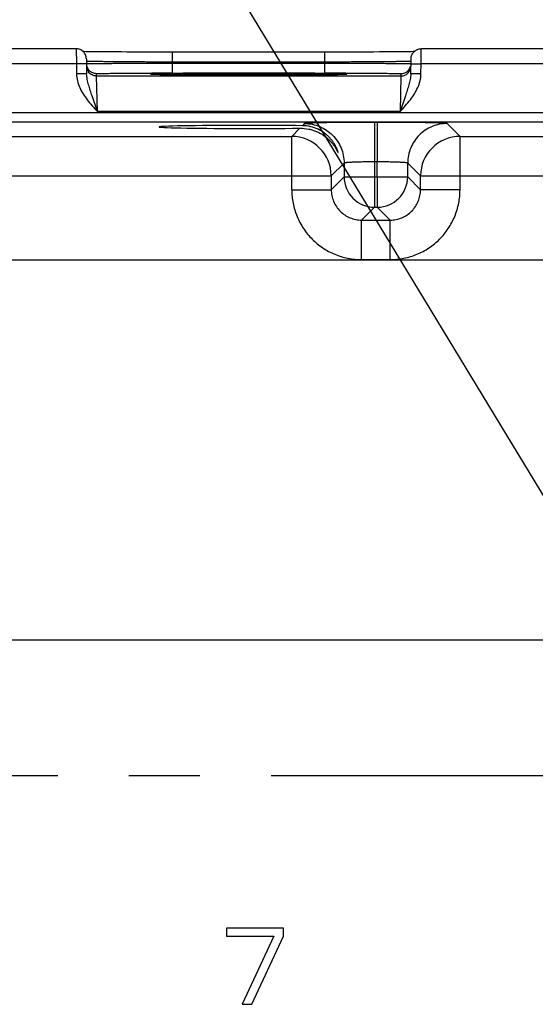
# Model space of a CAD drawing. Header units: inches. Extents: x 0 to 34, y 0 to 22.
# Tile 39 of 51: x 15.9 to 16.9, y 14.1 to 16. Entities that reach past the tile are written whole.
import ezdxf

# ---------------------------------------------------------------- set-up
doc = ezdxf.new("R2010")
doc.units = ezdxf.units.IN
doc.header["$LTSCALE"] = 1.87
doc.header["$MEASUREMENT"] = 0
doc.linetypes.add('CENTER', pattern=[0.6, 0.375, -0.075, 0.075, -0.075])
doc.layers.get('0').update_dxf_attribs({"linetype": 'CONTINUOUS'})
for name, color, linetype in [('02___PRT_ALL_AXES', 7, 'CONTINUOUS'), ('DETAIL', 7, 'CONTINUOUS'), ('DIMENSIONS', 7, 'CONTINUOUS')]:
    doc.layers.add(name, color=color, linetype=linetype)
doc.styles.get("Standard").update_dxf_attribs({"font": 'txt', "width": 0.8})
doc.dimstyles.new('DIMSTYLE_1', dxfattribs={"dimtxt": 0.125, "dimasz": 0.18, "dimexe": 0.18, "dimexo": 0.0625, "dimgap": 0.09, "dimtad": 0, "dimtih": 1, "dimtoh": 1, "dimdec": 3, "dimzin": 4, "dimdsep": 46, "dimtxsty": 'STANDARD', "dimblk": '_FILLED', "dimblk1": '_FILLED', "dimblk2": '_FILLED', "dimcen": 0.09, "dimadec": 0, "dimazin": 0, "dimtp": 0.001, "dimtm": 0.001, "dimtfac": 1, "dimtdec": 3, "dimtofl": 0, "dimtmove": 0, "dimatfit": 3, "dimldrblk": '_FILLED', "dimfxl": 1, "dimtolj": 1, "dimtzin": 4, "dimarcsym": 0})
doc.dimstyles.get("Standard").update_dxf_attribs({"dimtxt": 0.125, "dimasz": 0.18, "dimexe": 0.18, "dimexo": 0.0625, "dimgap": 0.09, "dimtad": 0, "dimtih": 1, "dimtoh": 1, "dimdec": 3, "dimzin": 4, "dimdsep": 46, "dimtxsty": 'STANDARD', "dimblk": '_FILLED', "dimblk1": '_FILLED', "dimblk2": '_FILLED', "dimcen": 0.09, "dimadec": 0, "dimazin": 0, "dimtol": 1, "dimtp": 0.01, "dimtm": 0.01, "dimtfac": 1, "dimtdec": 3, "dimtofl": 0, "dimtmove": 0, "dimatfit": 3, "dimldrblk": '_FILLED', "dimfxl": 1, "dimtolj": 1, "dimtzin": 4, "dimarcsym": 0})

# ---------------------------------------------------------------- blocks, each defined once
blk = doc.blocks.new('*D3')
at = {"layer": 'DIMENSIONS', "color": 2, "linetype": 'CONTINUOUS'}
blk.add_line((17.2453, 14.8535), (17.2453, 16.6435), dxfattribs=at)
at = {"layer": 'DIMENSIONS', "color": 2, "linetype": 'CONTINUOUS', "insert": (17.1828, 16.706), "char_height": 0.125, "width": 1.425, "attachment_point": 1, "rotation": 90, "line_spacing_factor": 0.9}
blk.add_mtext('9.665{\\Ftxt.shx;\\W1.000000;\\H0.125000; }[245.49]', dxfattribs=at)
blk = doc.blocks.new('_FILLED')
at = {"color": 0, "linetype": 'BYBLOCK'}
blk.add_solid([(0, 0), (-1, 0.174), (-1, -0.174)], dxfattribs=at)
blk = doc.blocks.new('*D4')
at = {"layer": 'DIMENSIONS', "color": 2, "linetype": 'CONTINUOUS'}
blk.add_line((18.1305, 15.0809), (18.1305, 16.6435), dxfattribs=at)
at = {"layer": 'DIMENSIONS', "color": 2, "linetype": 'CONTINUOUS', "insert": (18.068, 16.706), "char_height": 0.125, "width": 1.525, "attachment_point": 1, "rotation": 90, "line_spacing_factor": 0.9}
blk.add_mtext('10.550{\\Ftxt.shx;\\W1.000000;\\H0.125000; }[267.97]', dxfattribs=at)

msp = doc.modelspace()

# ---------------------------------------------------------------- linework, layer by layer
at = {"color": 7, "linetype": 'CONTINUOUS'}
for p, q in [((15.9708, 15.9713), (15.7218, 15.9713)), ((15.9708, 15.9713), (15.971, 15.9413)), ((15.9946, 15.9655), (15.9901, 15.9655)), ((15.9997, 15.9654), (15.9946, 15.9655)), ((16.0053, 15.9653), (15.9997, 15.9654)), ((16.0115, 15.9652), (16.0053, 15.9653)), ((16.0183, 15.9652), (16.0115, 15.9652)), ((16.0257, 15.9651), (16.0183, 15.9652)), ((16.0336, 15.965), (16.0257, 15.9651)), ((16.0421, 15.965), (16.0336, 15.965)), ((16.0512, 15.9649), (16.0421, 15.965)), ((16.0608, 15.9649), (16.0512, 15.9649)), ((16.0709, 15.9648), (16.0608, 15.9649)), ((16.0816, 15.9648), (16.0709, 15.9648)), ((16.0927, 15.9647), (16.0816, 15.9648)), ((16.1043, 15.9647), (16.0927, 15.9647)), ((16.1163, 15.9647), (16.1043, 15.9647)), ((16.1287, 15.9646), (16.1163, 15.9647)), ((16.1415, 15.9646), (16.1287, 15.9646)), ((16.1545, 15.9646), (16.1415, 15.9646)), ((16.4617, 15.9646), (16.1545, 15.9646)), ((16.1609, 15.945), (16.1609, 15.9646)), ((16.4718, 15.9646), (16.4617, 15.9646)), ((16.4617, 15.945), (16.4617, 15.9646)), ((16.4877, 15.9646), (16.4718, 15.9646)), ((16.5031, 15.9646), (16.4877, 15.9646)), ((16.5178, 15.9647), (16.5031, 15.9646)), ((16.5319, 15.9647), (16.5178, 15.9647)), ((16.5453, 15.9648), (16.5319, 15.9647)), ((16.5578, 15.9648), (16.5453, 15.9648)), ((16.5694, 15.9649), (16.5578, 15.9648)), ((16.5802, 15.965), (16.5694, 15.9649)), ((16.59, 15.965), (16.5802, 15.965)), ((16.599, 15.9651), (16.59, 15.965)), ((16.6071, 15.9652), (16.599, 15.9651)), ((16.6144, 15.9653), (16.6071, 15.9652)), ((16.6208, 15.9654), (16.6144, 15.9653)), ((16.6264, 15.9654), (16.6208, 15.9654)), ((16.6314, 15.9655), (16.6264, 15.9654)), ((16.6356, 15.9656), (16.6314, 15.9655)), ((16.6382, 15.9657), (16.6356, 15.9656)), ((16.6516, 15.9413), (16.6518, 15.9713)), ((16.9008, 15.9713), (16.6518, 15.9713)), ((15.971, 15.9413), (15.7216, 15.9413)), ((15.991, 15.9416), (15.971, 15.9413)), ((15.971, 15.9413), (15.9713, 15.9215)), ((15.9908, 15.9516), (15.9913, 15.9219)), ((15.9911, 15.9465), (15.9909, 15.9466)), ((16.4617, 15.945), (16.1609, 15.945)), ((16.1609, 15.945), (16.1609, 15.943)), ((16.1609, 15.943), (16.4617, 15.943)), ((16.1609, 15.9234), (16.1609, 15.943)), ((16.4617, 15.945), (16.4617, 15.943)), ((16.4617, 15.9234), (16.4617, 15.943)), ((16.6317, 15.9466), (16.63, 15.9464)), ((16.6313, 15.9219), (16.6318, 15.9516)), ((16.6316, 15.9416), (16.6516, 15.9413)), ((16.6513, 15.9215), (16.6516, 15.9413)), ((16.901, 15.9413), (16.6516, 15.9413)), ((15.9913, 15.9219), (15.9713, 15.9215)), ((16.0111, 15.9174), (16.011, 15.9221)), ((16.121, 15.9212), (16.1274, 15.921)), ((16.1295, 15.921), (16.1267, 15.921)), ((16.1329, 15.9209), (16.1295, 15.921)), ((16.1369, 15.9208), (16.1329, 15.9209)), ((16.1414, 15.9207), (16.1369, 15.9208)), ((16.1464, 15.9206), (16.1414, 15.9207)), ((16.1521, 15.9206), (16.1464, 15.9206)), ((16.1584, 15.9205), (16.1521, 15.9206)), ((16.1654, 15.9204), (16.1584, 15.9205)), ((16.1609, 15.9234), (16.4617, 15.9234)), ((16.4612, 15.9205), (16.4542, 15.9204)), ((16.4676, 15.9205), (16.4612, 15.9205)), ((16.4735, 15.9206), (16.4676, 15.9205)), ((16.4787, 15.9207), (16.4735, 15.9206)), ((16.4834, 15.9208), (16.4787, 15.9207)), ((16.4875, 15.9208), (16.4834, 15.9208)), ((16.4911, 15.9209), (16.4875, 15.9208)), ((16.4942, 15.921), (16.4911, 15.9209)), ((16.4968, 15.9211), (16.4942, 15.921)), ((16.495, 15.921), (16.5016, 15.9212)), ((16.4989, 15.9211), (16.4968, 15.9211)), ((16.5005, 15.9212), (16.4989, 15.9211)), ((16.6116, 15.9221), (16.6115, 15.9174)), ((16.6513, 15.9215), (16.6313, 15.9219)), ((16.6115, 15.9174), (16.0111, 15.9174)), ((16.0126, 15.8474), (16.0111, 15.9174)), ((16.173, 15.9203), (16.1654, 15.9204)), ((16.1813, 15.9203), (16.173, 15.9203)), ((16.1902, 15.9202), (16.1813, 15.9203)), ((16.1998, 15.9202), (16.1902, 15.9202)), ((16.21, 15.9201), (16.1998, 15.9202)), ((16.2208, 15.92), (16.21, 15.9201)), ((16.2322, 15.92), (16.2208, 15.92)), ((16.2441, 15.9199), (16.2322, 15.92)), ((16.2566, 15.9199), (16.2441, 15.9199)), ((16.2695, 15.9199), (16.2566, 15.9199)), ((16.2828, 15.9199), (16.2695, 15.9199)), ((16.2965, 15.9198), (16.2828, 15.9199)), ((16.3104, 15.9198), (16.2965, 15.9198)), ((16.3084, 15.9198), (16.3113, 15.9198)), ((16.3251, 15.9198), (16.3104, 15.9198)), ((16.3113, 15.9198), (16.3145, 15.9198)), ((16.3384, 15.9199), (16.3251, 15.9198)), ((16.3514, 15.9199), (16.3384, 15.9199)), ((16.364, 15.9199), (16.3514, 15.9199)), ((16.3762, 15.9199), (16.364, 15.9199)), ((16.3879, 15.92), (16.3762, 15.9199)), ((16.3991, 15.92), (16.3879, 15.92)), ((16.4098, 15.9201), (16.3991, 15.92)), ((16.4199, 15.9201), (16.4098, 15.9201)), ((16.4293, 15.9202), (16.4199, 15.9201)), ((16.4382, 15.9203), (16.4293, 15.9202)), ((16.4465, 15.9203), (16.4382, 15.9203)), ((16.4542, 15.9204), (16.4465, 15.9203)), ((16.6115, 15.9174), (16.61, 15.8474)), ((16.0126, 15.8474), (16.0021, 15.8784)), ((16.6205, 15.8784), (16.61, 15.8474)), ((17.69, 15.8452), (10.2997, 15.8452)), ((16.61, 15.8474), (16.0126, 15.8474)), ((17.69, 15.8262), (10.2997, 15.8262)), ((16.4215, 15.8238), (16.4173, 15.8195)), ((16.5651, 15.8261), (16.5595, 15.8261)), ((16.5595, 15.8261), (16.5595, 15.7482)), ((16.5651, 15.8261), (16.5651, 15.7482)), ((16.7284, 15.7984), (16.7031, 15.8238)), ((16.4123, 15.8145), (16.3962, 15.7984)), ((15.7984, 15.7984), (16.3962, 15.7984)), ((16.3962, 15.6934), (16.3962, 15.7984)), ((16.7284, 15.7984), (17.3262, 15.7984)), ((16.7284, 15.6934), (16.7284, 15.7984)), ((16.4995, 15.7458), (16.4742, 15.7204)), ((16.4995, 15.7458), (16.4995, 15.7188)), ((16.5651, 15.7482), (16.5595, 15.7482)), ((16.5595, 15.7482), (16.5595, 15.7188)), ((16.5651, 15.7188), (16.5651, 15.7482)), ((16.6251, 15.7188), (16.6251, 15.7458)), ((16.6505, 15.7204), (16.6251, 15.7458)), ((15.7205, 15.7204), (16.4742, 15.7204)), ((16.4742, 15.7204), (16.4742, 15.6934)), ((16.4995, 15.7188), (16.4742, 15.6934)), ((16.4995, 15.7188), (16.6251, 15.7188)), ((16.5595, 15.7188), (16.5595, 15.6588)), ((16.5651, 15.7188), (16.5651, 15.6588)), ((16.6251, 15.7188), (16.6505, 15.6934)), ((16.6505, 15.7204), (17.4042, 15.7204)), ((16.6505, 15.6934), (16.6505, 15.7204)), ((16.3962, 15.6934), (16.4742, 15.6934)), ((16.7284, 15.6934), (16.6505, 15.6934)), ((16.5595, 15.6588), (16.5342, 15.6334)), ((16.5595, 15.6588), (16.5651, 15.6588)), ((16.5651, 15.6588), (16.5905, 15.6334)), ((16.5342, 15.6334), (16.5905, 15.6334)), ((16.5342, 15.5554), (16.5342, 15.6334)), ((16.5905, 15.5554), (16.5905, 15.6334)), ((17.5246, 15.5541), (10.438, 15.5541)), ((16.5342, 15.5554), (16.5905, 15.5554)), ((10.438, 14.806), (17.5246, 14.806)), ((16.3798, 14.237), (16.2673, 14.237)), ((16.2673, 14.237), (16.2673, 14.2211)), ((16.3798, 14.2211), (16.3798, 14.237)), ((16.2673, 14.2211), (16.3611, 14.2211)), ((16.3611, 14.2211), (16.2986, 14.087)), ((16.3173, 14.087), (16.3798, 14.2211)), ((16.2986, 14.087), (16.3173, 14.087))]:
    msp.add_line(p, q, dxfattribs=at)
for points in [[(15.9901, 15.9655), (15.9861, 15.9656), (15.9844, 15.9657)], [(16.1267, 15.921), (16.1243, 15.9211), (16.1233, 15.9211), (16.1224, 15.9212), (16.1217, 15.9212), (16.121, 15.9212), (16.1205, 15.9213), (16.1202, 15.9213), (16.1199, 15.9213), (16.1199, 15.9213)], [(16.5028, 15.9213), (16.5028, 15.9213), (16.5027, 15.9213), (16.5025, 15.9213), (16.5022, 15.9213), (16.5018, 15.9212), (16.5012, 15.9212), (16.5005, 15.9212)]]:
    msp.add_lwpolyline(points, dxfattribs=at)
for centre, radius, start, end in [((16.0111, 15.9374), 0.02, 181.0001, 216.6012), ((16.011, 15.9421), 0.02, 194.5364, 225.9248), ((16.1604, -0.5041), 16.4275, 89.99817, 90.14165), ((16.4618, -0.8403), 16.7636, 89.85961, 90.00038), ((16.6116, 15.9421), 0.02, 314.0835, 345.5951), ((16.6115, 15.9374), 0.02, 323.3984, 358.9999), ((16.3961, 15.7204), 0.078, 0.0209, 89.9791), ((16.7285, 15.7204), 0.078, 90.0209, 179.9791), ((16.5595, 15.7188), 0.06, 180.0216, 269.9784), ((16.5651, 15.7188), 0.06, 270.0216, 359.9784)]:
    msp.add_arc(centre, radius, start, end, dxfattribs=at)
msp.add_ellipse((16.3113, 15.8171), major_axis=(0.1771, 0), ratio=0.017455, start_param=0.92934, end_param=5.318939, dxfattribs=at)
for points, knots in [([(15.9908, 15.9516), (15.9908, 15.9529), (15.9905, 15.9555), (15.9893, 15.9592), (15.9874, 15.9626), (15.9849, 15.9656), (15.9819, 15.9681), (15.9784, 15.9699), (15.9747, 15.971), (15.9721, 15.9713), (15.9708, 15.9713)], [0, 0, 0, 0, 0.124899, 0.250022, 0.375002, 0.499994, 0.624987, 0.74997, 0.875096, 1, 1, 1, 1]), ([(16.6318, 15.9516), (16.6318, 15.9529), (16.6321, 15.9555), (16.6333, 15.9592), (16.6352, 15.9626), (16.6377, 15.9656), (16.6407, 15.9681), (16.6442, 15.9699), (16.6479, 15.971), (16.6505, 15.9713), (16.6518, 15.9713)], [0, 0, 0, 0, 0.124899, 0.250022, 0.375002, 0.499994, 0.624987, 0.74997, 0.875096, 1, 1, 1, 1]), ([(15.991, 15.9417), (15.991, 15.9417), (15.991, 15.9417), (15.991, 15.9417), (15.9911, 15.9418), (15.9912, 15.9418), (15.9913, 15.9418), (15.9915, 15.9418), (15.9918, 15.9418), (15.9923, 15.9418), (15.9929, 15.9419), (15.9935, 15.9419), (15.9943, 15.9419), (15.9951, 15.9419), (15.9965, 15.942), (15.9984, 15.942), (16.001, 15.9421), (16.004, 15.9421), (16.0074, 15.9422), (16.0112, 15.9422), (16.0153, 15.9423), (16.0214, 15.9423), (16.03, 15.9424), (16.0411, 15.9425), (16.0535, 15.9426), (16.0668, 15.9427), (16.0811, 15.9428), (16.0961, 15.9428), (16.1118, 15.9429), (16.1334, 15.943), (16.1499, 15.943), (16.1609, 15.943)], [0, 0, 0, 0, 0.000102, 0.000337, 0.00072, 0.00125, 0.00193, 0.002759, 0.004866, 0.00757, 0.010871, 0.014769, 0.01926, 0.024341, 0.03001, 0.043094, 0.058484, 0.076143, 0.096026, 0.118088, 0.142275, 0.168528, 0.226978, 0.292874, 0.365585, 0.444407, 0.528583, 0.617303, 0.709704, 0.804899, 1, 1, 1, 1]), ([(16.1609, 15.945), (16.1502, 15.945), (16.1292, 15.945), (16.0987, 15.9452), (16.0744, 15.9453), (16.0564, 15.9454), (16.0443, 15.9455), (16.0331, 15.9457), (16.0232, 15.9458), (16.0144, 15.9459), (16.007, 15.946), (16.0017, 15.9461), (15.9981, 15.9462), (15.996, 15.9463), (15.9943, 15.9463), (15.9929, 15.9464), (15.9919, 15.9465), (15.9913, 15.9465), (15.9911, 15.9465)], [0, 0, 0, 0, 0.188822, 0.370895, 0.539682, 0.617164, 0.689094, 0.754825, 0.813769, 0.865391, 0.909232, 0.944892, 0.959553, 0.972053, 0.982367, 0.990474, 0.996354, 1, 1, 1, 1]), ([(16.63, 15.9464), (16.6291, 15.9464), (16.6268, 15.9463), (16.6227, 15.9462), (16.6173, 15.9461), (16.6106, 15.9459), (16.6028, 15.9458), (16.5902, 15.9457), (16.572, 15.9455), (16.5476, 15.9453), (16.5206, 15.9452), (16.4916, 15.945), (16.4718, 15.945), (16.4617, 15.945)], [0, 0, 0, 0, 0.016657, 0.041157, 0.073313, 0.112865, 0.159499, 0.212843, 0.3379, 0.484055, 0.646651, 0.820479, 1, 1, 1, 1]), ([(16.4617, 15.943), (16.4727, 15.943), (16.4892, 15.943), (16.5109, 15.9429), (16.5265, 15.9428), (16.5415, 15.9428), (16.5558, 15.9427), (16.5692, 15.9426), (16.5815, 15.9425), (16.5926, 15.9424), (16.6012, 15.9423), (16.6073, 15.9423), (16.6114, 15.9422), (16.6152, 15.9422), (16.6186, 15.9421), (16.6216, 15.9421), (16.6242, 15.942), (16.6261, 15.942), (16.6275, 15.9419), (16.6283, 15.9419), (16.6291, 15.9419), (16.6298, 15.9419), (16.6303, 15.9418), (16.6308, 15.9418), (16.6311, 15.9418), (16.6313, 15.9418), (16.6314, 15.9418), (16.6315, 15.9418), (16.6316, 15.9417), (16.6316, 15.9417), (16.6316, 15.9417), (16.6316, 15.9417)], [0, 0, 0, 0, 0.195101, 0.290295, 0.382696, 0.471416, 0.555592, 0.634414, 0.707125, 0.773021, 0.831471, 0.857724, 0.881912, 0.903973, 0.923856, 0.941515, 0.956906, 0.96999, 0.975658, 0.98074, 0.985231, 0.989129, 0.99243, 0.995135, 0.997241, 0.99807, 0.99875, 0.999281, 0.999663, 0.999898, 1, 1, 1, 1]), ([(15.9713, 15.9215), (15.9714, 15.9169), (15.9727, 15.9076), (15.9774, 15.8944), (15.984, 15.8821), (15.9894, 15.8745), (15.9922, 15.8708)], [0, 0, 0, 0, 0.249921, 0.499902, 0.749954, 1, 1, 1, 1]), ([(16.0021, 15.8784), (16.0009, 15.882), (15.9991, 15.8874), (15.9968, 15.8946), (15.9952, 15.9), (15.9937, 15.9053), (15.9921, 15.9126), (15.9914, 15.9182), (15.9913, 15.9219)], [0, 0, 0, 0, 0.254102, 0.379513, 0.504038, 0.628001, 0.751758, 1, 1, 1, 1]), ([(16.0111, 15.9174), (16.0095, 15.9174), (16.0064, 15.9178), (16.002, 15.9194), (15.9981, 15.9219), (15.9959, 15.9242), (15.995, 15.9255)], [0, 0, 0, 0, 0.249896, 0.50005, 0.749994, 1, 1, 1, 1]), ([(16.011, 15.9221), (16.0097, 15.9221), (16.0071, 15.9223), (16.0034, 15.9234), (16, 15.9252), (15.998, 15.9268), (15.9971, 15.9277)], [0, 0, 0, 0, 0.2498, 0.500054, 0.750021, 1, 1, 1, 1]), ([(16.011, 15.9221), (16.011, 15.9221), (16.011, 15.9221), (16.0111, 15.9221), (16.0113, 15.9222), (16.0115, 15.9222), (16.0118, 15.9222), (16.0121, 15.9222), (16.0125, 15.9223), (16.0131, 15.9223), (16.0141, 15.9223), (16.0154, 15.9224), (16.017, 15.9224), (16.0188, 15.9225), (16.0209, 15.9225), (16.0231, 15.9226), (16.0256, 15.9226), (16.0294, 15.9227), (16.0346, 15.9228), (16.0415, 15.9229), (16.0492, 15.9229), (16.0576, 15.923), (16.0666, 15.9231), (16.0763, 15.9232), (16.0865, 15.9232), (16.1011, 15.9233), (16.1122, 15.9233), (16.1198, 15.9233)], [0, 0, 0, 0, 0.00037, 0.001244, 0.002666, 0.004642, 0.007174, 0.010262, 0.013907, 0.018109, 0.028174, 0.04044, 0.054886, 0.071491, 0.09023, 0.111068, 0.133973, 0.15891, 0.214712, 0.278106, 0.348683, 0.425979, 0.509493, 0.598676, 0.69295, 0.791698, 1, 1, 1, 1]), ([(16.1277, 15.9221), (16.1265, 15.922), (16.1248, 15.922), (16.1227, 15.9219), (16.1214, 15.9219), (16.1203, 15.9218), (16.1194, 15.9218), (16.1186, 15.9217), (16.1181, 15.9217), (16.1178, 15.9216), (16.1177, 15.9216), (16.1176, 15.9216), (16.1176, 15.9215), (16.1176, 15.9215), (16.1176, 15.9215), (16.1176, 15.9215), (16.1177, 15.9215), (16.1177, 15.9215), (16.1178, 15.9215), (16.118, 15.9214), (16.1182, 15.9214), (16.1184, 15.9214), (16.1187, 15.9213), (16.1192, 15.9213), (16.12, 15.9213), (16.1206, 15.9212), (16.121, 15.9212)], [0, 0, 0, 0, 0.263356, 0.373921, 0.470262, 0.552272, 0.619854, 0.672968, 0.7116, 0.735781, 0.742529, 0.744632, 0.746, 0.746999, 0.748341, 0.750408, 0.753311, 0.757085, 0.761745, 0.773755, 0.789373, 0.808608, 0.831464, 0.85794, 0.921748, 1, 1, 1, 1]), ([(16.1274, 15.921), (16.1312, 15.9209), (16.1403, 15.9207), (16.1559, 15.9205), (16.1751, 15.9203), (16.1976, 15.9202), (16.2228, 15.92), (16.26, 15.9199), (16.2888, 15.9198), (16.3084, 15.9198)], [0, 0, 0, 0, 0.063861, 0.150431, 0.257642, 0.382925, 0.523282, 0.675363, 1, 1, 1, 1]), ([(16.3113, 15.9232), (16.2915, 15.9232), (16.2624, 15.9232), (16.2247, 15.9231), (16.1991, 15.9229), (16.1763, 15.9228), (16.1567, 15.9226), (16.1408, 15.9223), (16.1316, 15.9222), (16.1277, 15.9221)], [0, 0, 0, 0, 0.323414, 0.475333, 0.615751, 0.741258, 0.848798, 0.93575, 1, 1, 1, 1]), ([(16.4951, 15.9221), (16.4912, 15.9222), (16.482, 15.9223), (16.4662, 15.9226), (16.4466, 15.9228), (16.4237, 15.9229), (16.3981, 15.9231), (16.3603, 15.9232), (16.3312, 15.9232), (16.3113, 15.9232)], [0, 0, 0, 0, 0.063906, 0.150634, 0.258065, 0.383568, 0.524072, 0.676149, 1, 1, 1, 1]), ([(16.3145, 15.9198), (16.334, 15.9198), (16.3627, 15.9199), (16.3998, 15.92), (16.4249, 15.9202), (16.4473, 15.9203), (16.4665, 15.9205), (16.4821, 15.9207), (16.4912, 15.9209), (16.495, 15.921)], [0, 0, 0, 0, 0.324243, 0.476158, 0.616412, 0.741681, 0.848988, 0.93578, 1, 1, 1, 1]), ([(16.5016, 15.9212), (16.5019, 15.9212), (16.5026, 15.9213), (16.5033, 15.9213), (16.5038, 15.9213), (16.5041, 15.9214), (16.5044, 15.9214), (16.5046, 15.9214), (16.5048, 15.9214), (16.5049, 15.9215), (16.5049, 15.9215), (16.505, 15.9215), (16.505, 15.9215), (16.505, 15.9215), (16.505, 15.9215), (16.505, 15.9216), (16.5049, 15.9216), (16.5048, 15.9216), (16.5046, 15.9216), (16.5044, 15.9217), (16.5041, 15.9217), (16.5038, 15.9217), (16.5032, 15.9218), (16.5024, 15.9218), (16.5013, 15.9219), (16.5001, 15.9219), (16.498, 15.922), (16.4963, 15.922), (16.4951, 15.9221)], [0, 0, 0, 0, 0.079611, 0.14472, 0.171827, 0.195297, 0.215131, 0.231332, 0.243908, 0.248844, 0.252886, 0.256047, 0.258357, 0.259892, 0.260926, 0.263963, 0.270245, 0.280074, 0.293511, 0.310576, 0.331275, 0.355611, 0.383582, 0.450421, 0.531754, 0.627486, 0.737511, 1, 1, 1, 1]), ([(16.5029, 15.9233), (16.5104, 15.9233), (16.5216, 15.9233), (16.5361, 15.9232), (16.5463, 15.9232), (16.556, 15.9231), (16.5651, 15.923), (16.5735, 15.9229), (16.5811, 15.9229), (16.588, 15.9228), (16.5932, 15.9227), (16.597, 15.9226), (16.5995, 15.9226), (16.6018, 15.9225), (16.6038, 15.9225), (16.6056, 15.9224), (16.6072, 15.9224), (16.6085, 15.9223), (16.6095, 15.9223), (16.6101, 15.9223), (16.6105, 15.9222), (16.6108, 15.9222), (16.6111, 15.9222), (16.6113, 15.9222), (16.6115, 15.9221), (16.6116, 15.9221), (16.6116, 15.9221), (16.6116, 15.9221)], [0, 0, 0, 0, 0.208316, 0.307068, 0.401344, 0.490528, 0.574041, 0.651335, 0.721909, 0.7853, 0.8411, 0.866035, 0.888938, 0.909775, 0.928513, 0.945117, 0.959562, 0.971827, 0.981892, 0.986093, 0.989738, 0.992827, 0.995359, 0.997335, 0.998756, 0.999631, 1, 1, 1, 1]), ([(16.6115, 15.9174), (16.6131, 15.9174), (16.6162, 15.9178), (16.6206, 15.9194), (16.6245, 15.9219), (16.6267, 15.9242), (16.6276, 15.9255)], [0, 0, 0, 0, 0.249896, 0.50005, 0.749994, 1, 1, 1, 1]), ([(16.6116, 15.9221), (16.6129, 15.9221), (16.6155, 15.9223), (16.6192, 15.9234), (16.6226, 15.9252), (16.6246, 15.9268), (16.6255, 15.9277)], [0, 0, 0, 0, 0.2498, 0.500054, 0.750021, 1, 1, 1, 1]), ([(16.6313, 15.9219), (16.6312, 15.9182), (16.6305, 15.9126), (16.6289, 15.9053), (16.6274, 15.9), (16.6258, 15.8946), (16.6236, 15.8874), (16.6217, 15.882), (16.6205, 15.8784)], [0, 0, 0, 0, 0.248242, 0.372, 0.495964, 0.620489, 0.745898, 1, 1, 1, 1]), ([(16.6304, 15.8708), (16.6332, 15.8745), (16.6386, 15.8821), (16.6453, 15.8944), (16.6499, 15.9076), (16.6512, 15.9169), (16.6513, 15.9215)], [0, 0, 0, 0, 0.250046, 0.500097, 0.750079, 1, 1, 1, 1]), ([(15.9922, 15.8708), (15.9954, 15.8667), (16.0021, 15.8588), (16.0091, 15.8512), (16.0126, 15.8474)], [0, 0, 0, 0, 0.500001, 1, 1, 1, 1]), ([(16.61, 15.8474), (16.6135, 15.8512), (16.6205, 15.8588), (16.6272, 15.8667), (16.6304, 15.8708)], [0, 0, 0, 0, 0.500026, 1, 1, 1, 1]), ([(16.5595, 15.8261), (16.5506, 15.8261), (16.5374, 15.8261), (16.52, 15.826), (16.5074, 15.826), (16.4953, 15.8259), (16.4838, 15.8258), (16.4731, 15.8256), (16.4631, 15.8255), (16.454, 15.8253), (16.446, 15.8251), (16.4399, 15.8249), (16.4356, 15.8248), (16.4328, 15.8247), (16.4303, 15.8246), (16.4281, 15.8245), (16.4263, 15.8244), (16.4247, 15.8243), (16.4236, 15.8242), (16.4229, 15.8241), (16.4225, 15.824), (16.4221, 15.824), (16.4218, 15.8239), (16.4217, 15.8238), (16.4216, 15.8238), (16.4215, 15.8238)], [0, 0, 0, 0, 0.192886, 0.287055, 0.378516, 0.466423, 0.549935, 0.628267, 0.70068, 0.7665, 0.825102, 0.875941, 0.898294, 0.918536, 0.936618, 0.952493, 0.96613, 0.9775, 0.986575, 0.990246, 0.993339, 0.995855, 0.997795, 0.999168, 1, 1, 1, 1]), ([(16.4215, 15.8238), (16.4266, 15.8238), (16.4369, 15.8228), (16.4516, 15.8183), (16.4651, 15.811), (16.477, 15.8013), (16.4868, 15.7894), (16.4941, 15.7758), (16.4985, 15.7611), (16.4995, 15.7509), (16.4995, 15.7458)], [0, 0, 0, 0, 0.12498, 0.249997, 0.374992, 0.5, 0.625008, 0.750003, 0.87502, 1, 1, 1, 1]), ([(16.7031, 15.8238), (16.703, 15.8238), (16.7029, 15.8238), (16.7028, 15.8239), (16.7025, 15.824), (16.7022, 15.824), (16.7017, 15.8241), (16.701, 15.8242), (16.6999, 15.8243), (16.6983, 15.8244), (16.6965, 15.8245), (16.6943, 15.8246), (16.6918, 15.8247), (16.689, 15.8248), (16.6847, 15.8249), (16.6786, 15.8251), (16.6706, 15.8253), (16.6615, 15.8255), (16.6516, 15.8256), (16.6408, 15.8258), (16.6293, 15.8259), (16.6172, 15.826), (16.6046, 15.826), (16.5872, 15.8261), (16.574, 15.8261), (16.5651, 15.8261)], [0, 0, 0, 0, 0.000832, 0.002205, 0.004145, 0.006661, 0.009754, 0.013425, 0.0225, 0.03387, 0.047507, 0.063382, 0.081464, 0.101706, 0.124059, 0.174898, 0.2335, 0.29932, 0.371733, 0.450065, 0.533577, 0.621484, 0.712945, 0.807114, 1, 1, 1, 1]), ([(16.7031, 15.8238), (16.698, 15.8238), (16.6878, 15.8228), (16.673, 15.8183), (16.6595, 15.811), (16.6476, 15.8013), (16.6378, 15.7894), (16.6306, 15.7758), (16.6261, 15.7611), (16.6251, 15.7509), (16.6251, 15.7458)], [0, 0, 0, 0, 0.12498, 0.249997, 0.374992, 0.5, 0.625008, 0.750003, 0.87502, 1, 1, 1, 1]), ([(16.4123, 15.8145), (16.4181, 15.8146), (16.4267, 15.8138), (16.4375, 15.811), (16.4448, 15.8083), (16.4515, 15.8051), (16.4577, 15.8014), (16.4632, 15.7975), (16.4682, 15.7933), (16.4725, 15.7889), (16.4758, 15.7852), (16.4781, 15.7822), (16.4797, 15.7801), (16.4811, 15.778), (16.4824, 15.7759), (16.4836, 15.774), (16.4844, 15.7725), (16.4851, 15.7713), (16.4855, 15.7706), (16.4859, 15.7698), (16.4862, 15.7692), (16.4865, 15.7686), (16.4868, 15.7681), (16.487, 15.7678), (16.4871, 15.7675), (16.4872, 15.7674), (16.4873, 15.7673), (16.4874, 15.7672), (16.4874, 15.7671), (16.4875, 15.767), (16.4875, 15.767), (16.4876, 15.767), (16.4876, 15.7671), (16.4876, 15.7671), (16.4876, 15.7672)], [0, 0, 0, 0, 0.185686, 0.272343, 0.355079, 0.434121, 0.509701, 0.581963, 0.650946, 0.716607, 0.778719, 0.808277, 0.836716, 0.863912, 0.889636, 0.913627, 0.935611, 0.945732, 0.955178, 0.963875, 0.971748, 0.978723, 0.984726, 0.989694, 0.991777, 0.993584, 0.995111, 0.996355, 0.997314, 0.997997, 0.998434, 0.998766, 0.999249, 1, 1, 1, 1]), ([(16.4876, 15.7672), (16.4876, 15.7672), (16.4876, 15.7674), (16.4875, 15.7677), (16.4874, 15.7681), (16.4872, 15.7688), (16.4869, 15.7699), (16.4863, 15.7714), (16.4857, 15.7731), (16.4849, 15.775), (16.484, 15.777), (16.4825, 15.7799), (16.4804, 15.7836), (16.4774, 15.7882), (16.4739, 15.7927), (16.4698, 15.7972), (16.4652, 15.8015), (16.4582, 15.807), (16.4479, 15.8131), (16.4334, 15.8181), (16.4228, 15.8195), (16.4173, 15.8195)], [0, 0, 0, 0, 0.002307, 0.005713, 0.010174, 0.015635, 0.029319, 0.046273, 0.065979, 0.087922, 0.111661, 0.136944, 0.19128, 0.249567, 0.311145, 0.3756, 0.442804, 0.51277, 0.661266, 0.822928, 1, 1, 1, 1]), ([(16.5595, 15.7482), (16.5557, 15.7482), (16.5481, 15.7481), (16.5388, 15.748), (16.5316, 15.7479), (16.5266, 15.7478), (16.5219, 15.7476), (16.5176, 15.7475), (16.5137, 15.7473), (16.5102, 15.7471), (16.5071, 15.7469), (16.5046, 15.7467), (16.5028, 15.7465), (16.5016, 15.7464), (16.5009, 15.7463), (16.5004, 15.7462), (16.5, 15.746), (16.4997, 15.7459), (16.4996, 15.7458), (16.4995, 15.7458)], [0, 0, 0, 0, 0.192533, 0.377821, 0.465564, 0.548922, 0.627113, 0.699401, 0.765118, 0.823645, 0.874445, 0.917048, 0.951075, 0.964779, 0.976246, 0.98546, 0.992426, 0.9972, 1, 1, 1, 1]), ([(16.6251, 15.7458), (16.6251, 15.7458), (16.6249, 15.7459), (16.6247, 15.746), (16.6243, 15.7462), (16.6237, 15.7463), (16.623, 15.7464), (16.6219, 15.7465), (16.6201, 15.7467), (16.6175, 15.7469), (16.6145, 15.7471), (16.611, 15.7473), (16.607, 15.7475), (16.6027, 15.7476), (16.598, 15.7478), (16.593, 15.7479), (16.5859, 15.748), (16.5765, 15.7481), (16.569, 15.7482), (16.5651, 15.7482)], [0, 0, 0, 0, 0.0028, 0.007574, 0.01454, 0.023754, 0.035221, 0.048925, 0.082952, 0.125555, 0.176356, 0.234882, 0.300599, 0.372887, 0.451078, 0.534436, 0.622179, 0.807467, 1, 1, 1, 1]), ([(16.3962, 15.6934), (16.3962, 15.6844), (16.398, 15.6663), (16.4059, 15.6403), (16.4187, 15.6162), (16.436, 15.5952), (16.457, 15.5779), (16.481, 15.5651), (16.5071, 15.5572), (16.5251, 15.5554), (16.5342, 15.5554)], [0, 0, 0, 0, 0.125001, 0.249998, 0.375002, 0.500001, 0.625001, 0.750006, 0.875001, 1, 1, 1, 1]), ([(16.4742, 15.6934), (16.4742, 15.6895), (16.4749, 15.6816), (16.4784, 15.6703), (16.4839, 15.6598), (16.4915, 15.6507), (16.5006, 15.6432), (16.511, 15.6376), (16.5224, 15.6342), (16.5302, 15.6334), (16.5342, 15.6334)], [0, 0, 0, 0, 0.124987, 0.249981, 0.374991, 0.500001, 0.625011, 0.750022, 0.875015, 1, 1, 1, 1]), ([(16.5905, 15.5554), (16.5995, 15.5554), (16.6176, 15.5572), (16.6436, 15.5651), (16.6676, 15.5779), (16.6887, 15.5952), (16.7059, 15.6162), (16.7188, 15.6403), (16.7267, 15.6663), (16.7284, 15.6844), (16.7284, 15.6934)], [0, 0, 0, 0, 0.125001, 0.249998, 0.375002, 0.500001, 0.625001, 0.750006, 0.875001, 1, 1, 1, 1]), ([(16.5905, 15.6334), (16.5944, 15.6334), (16.6022, 15.6342), (16.6136, 15.6376), (16.624, 15.6432), (16.6332, 15.6507), (16.6407, 15.6598), (16.6463, 15.6703), (16.6497, 15.6816), (16.6505, 15.6895), (16.6505, 15.6934)], [0, 0, 0, 0, 0.124987, 0.249981, 0.374991, 0.500001, 0.625011, 0.750022, 0.875015, 1, 1, 1, 1])]:
    msp.add_open_spline(points, degree=3, knots=knots, dxfattribs=at)
at = {"layer": '02___PRT_ALL_AXES', "color": 7, "linetype": 'CENTER'}
msp.add_line((10.7453, 14.538), (16.9429, 14.538), dxfattribs=at)

# ---------------------------------------------------------------- dimensions: what is measured, and where the dimension line sits
at = {"layer": 'DIMENSIONS', "color": 2, "linetype": 'CONTINUOUS'}
for feature_location, offset, picture, middle in [((18.1305, 15.0809), (0, 1.5625), '*D4', (18.1305, 17.4685)), ((17.2453, 14.8535), (0, 1.7899), '*D3', (17.2453, 17.4185))]:
    dim = msp.add_ordinate_dim(feature_location=feature_location, offset=offset, dtype=1, origin=(7.5804, 15.8522), dimstyle='DIMSTYLE_1', dxfattribs=at)
    dim.commit()
    dim.dimension.update_dxf_attribs({"geometry": picture, "text_midpoint": middle})

# ---------------------------------------------------------------- leaders
at = {"layer": 'DETAIL', "color": 2, "linetype": 'CONTINUOUS'}
msp.add_leader([(17.1823, 14.6138), (15.9122, 16.706), (15.7322, 16.706)], dimstyle='STANDARD', override={"dimtad": 0}, dxfattribs=at)

doc.saveas('drawing.dxf')
